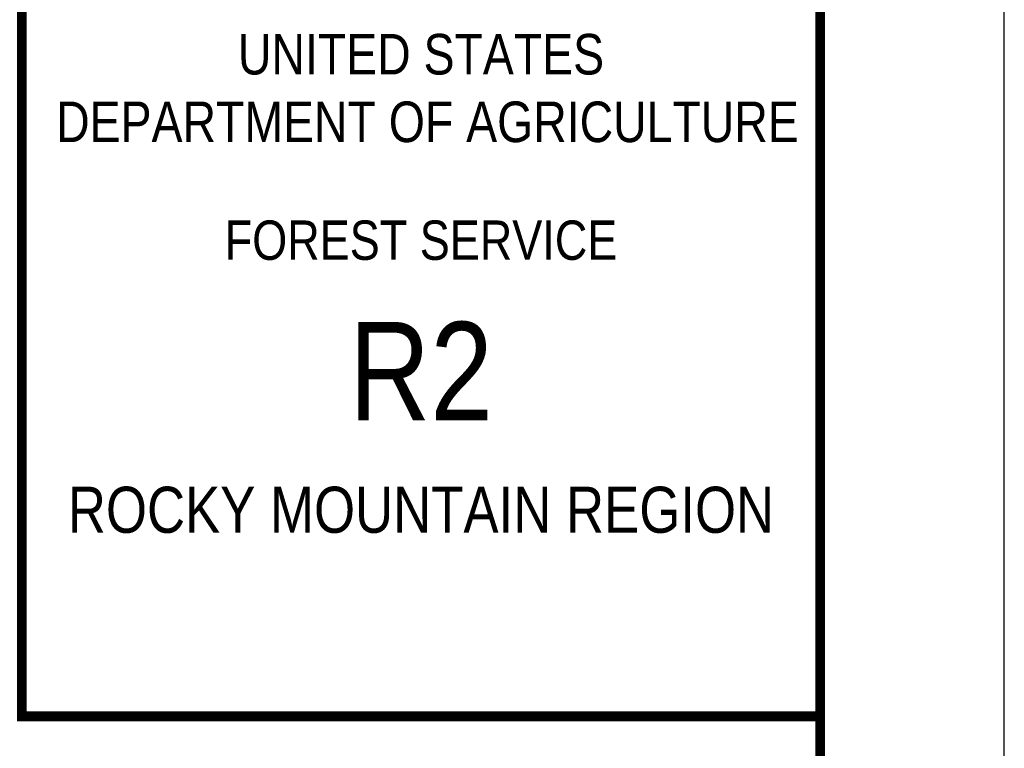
# Paper-space layout 'C6.0 DETAILS' of a CAD drawing. Header units: feet. Extents: x -24 to 101, y -3 to 30.
# Tile 23 of 29: x 37.99 to 42, y 24.51 to 27.47. Entities that reach past the tile are written whole.
import ezdxf
from ezdxf.enums import TextEntityAlignment as Align

# ---------------------------------------------------------------- set-up
doc = ezdxf.new("R2010")
doc.units = ezdxf.units.FT
doc.header["$MEASUREMENT"] = 0
for name, color, linetype in [('G-BRDR', 7, 'Continuous'), ('G-BRDR-LINE-ST04', 64, 'Continuous'), ('G-BRDR-TEXT-ST01', 64, 'Continuous'), ('G-TEXT-ST02', 2, 'Continuous')]:
    doc.layers.add(name, color=color, linetype=linetype)
doc.styles.add('Arial Narrow Tlblk', font='ARIALN.TTF')
doc.styles.get("Standard").update_dxf_attribs({"font": 'arial.ttf'})

# ---------------------------------------------------------------- blocks, each defined once
blk = doc.blocks.new('USFS-BDR-CDI')
at = {"color": 0, "linetype": 'ByBlock', "lineweight": -2, "ltscale": 0.1}
blk.add_lwpolyline([(0, 0), (42, 0), (42, 30), (0, 30)], close=True, dxfattribs=at)
at = {"layer": 'G-BRDR-LINE-ST04', "const_width": 0.04}
for points in [[(41.25, 0.75), (1.4999, 0.75), (1.5, 29.25), (41.25, 29.25)], [(38.0001, 24.6369), (41.2501, 24.6369), (41.25, 29.25), (38, 29.25)]]:
    blk.add_lwpolyline(points, close=True, dxfattribs=at)
at = {"layer": 'G-BRDR-TEXT-ST01', "linetype": 'ByBlock', "lineweight": -2, "attachment_point": 2, "style": 'Arial Narrow Tlblk'}
for s, insert, char_height, width in [('UNITED STATES\\P DEPARTMENT OF AGRICULTURE', (39.6251, 27.4129), 0.165, 3.722266), ('FOREST SERVICE', (39.6251, 26.654), 0.16, 1.980963)]:
    blk.add_mtext(s, dxfattribs=dict(at, insert=insert, char_height=char_height, width=width))
at = {"layer": 'G-BRDR-TEXT-ST01', "linetype": 'ByBlock', "lineweight": -2, "style": 'Arial Narrow Tlblk'}
for tag, height, p in [('REGION_NUMBER', 0.4, (39.625, 25.8413)), ('REGION_NAME', 0.1875, (39.625, 25.3835)), ('DISTRICT_NAME', 0.13, (39.625, 6.3914))]:
    blk.add_attdef(tag, text='', height=height, dxfattribs=at).set_placement(p, align=Align.CENTER)
for tag, p, height in [('REVISION_DATE6', (40.6179, 13.3265), 0.11), ('REVISION_6', (38.6997, 13.3028), 0.12), ('REVISION_5', (38.6997, 12.8528), 0.12), ('REVISION_DATE5', (40.6179, 12.8765), 0.11), ('SHT_TOTAL', (40.6324, 0.9114), 0.175), ('DATE', (38.0513, 0.8849), 0.15)]:
    blk.add_attdef(tag, p, '', height=height, dxfattribs=at)
for tag, height, p in [('REVISION_4', 0.12, (38.6997, 12.4028)), ('REVISION_DATE4', 0.11, (40.6179, 12.4265))]:
    blk.add_attdef(tag, text='', height=height, dxfattribs=at).set_placement(p, align=Align.BOTTOM_LEFT)
at = {"layer": 'G-BRDR-TEXT-ST01', "linetype": 'ByBlock', "lineweight": -2, "ltscale": 0.1, "style": 'Arial Narrow Tlblk'}
for tag, height, p in [('REVISION_3', 0.12, (38.6997, 11.9528)), ('REVISION_DATE3', 0.11, (40.6179, 11.9765)), ('REVISION_DATE2', 0.11, (40.6179, 11.5265)), ('REVISION_2', 0.12, (38.7041, 11.4972)), ('REVISION_1', 0.12, (38.6997, 11.0634)), ('REVISION_DATE1', 0.11, (40.6179, 11.0765))]:
    blk.add_attdef(tag, text='', height=height, dxfattribs=at).set_placement(p, align=Align.BOTTOM_LEFT)
at = {"layer": 'G-BRDR-TEXT-ST01', "linetype": 'ByBlock', "lineweight": -2, "flags": 104}
for tag, height, p in [('PROJECT_NAME', 0.22, (39.625, 9.7819)), ('FOREST_NAME', 0.2, (39.625, 7.9469))]:
    blk.add_attdef(tag, text='', height=height, dxfattribs=at).set_placement(p, align=Align.TOP_CENTER)
blk.add_attdef('DRAWING_TITLE', text='', height=0.22, dxfattribs=at).set_placement((39.625, 4.52), align=Align.MIDDLE_CENTER)
at = {"layer": 'G-BRDR-TEXT-ST01', "linetype": 'ByBlock', "lineweight": -2, "style": 'Arial Narrow Tlblk', "flags": 4}
for tag, height, p in [('ARCHIVE_NUMBER', 0.145, (38.0697, 2.6277)), ('SHT_PAGE', 0.175, (39.8354, 0.8599))]:
    blk.add_attdef(tag, text='', height=height, dxfattribs=at).set_placement(p, align=Align.BOTTOM_LEFT)
blk = doc.blocks.new('C_TBLK-PACTOLA_02403811')
at = {"layer": 'G-BRDR'}
ref = blk.add_blockref('USFS-BDR-CDI', (0, 0), dxfattribs=at)
ref.add_attrib('REGION_NUMBER', 'R2', dxfattribs={"layer": '0', "color": 0, "linetype": 'ByBlock', "lineweight": -2, "height": 0.4, "style": 'Arial Narrow Tlblk'}).set_placement((39.625, 25.8413), align=Align.CENTER)
ref.add_attrib('REGION_NAME', 'ROCKY MOUNTAIN REGION', dxfattribs={"layer": '0', "color": 0, "linetype": 'ByBlock', "lineweight": -2, "height": 0.1875, "style": 'Arial Narrow Tlblk'}).set_placement((39.625, 25.3835), align=Align.CENTER)

psp = doc.layouts.new('C6.0 DETAILS')

# ---------------------------------------------------------------- block references
at = {"layer": 'G-TEXT-ST02'}
psp.add_blockref('C_TBLK-PACTOLA_02403811', (0, 0), dxfattribs=at)

doc.saveas('drawing.dxf')
